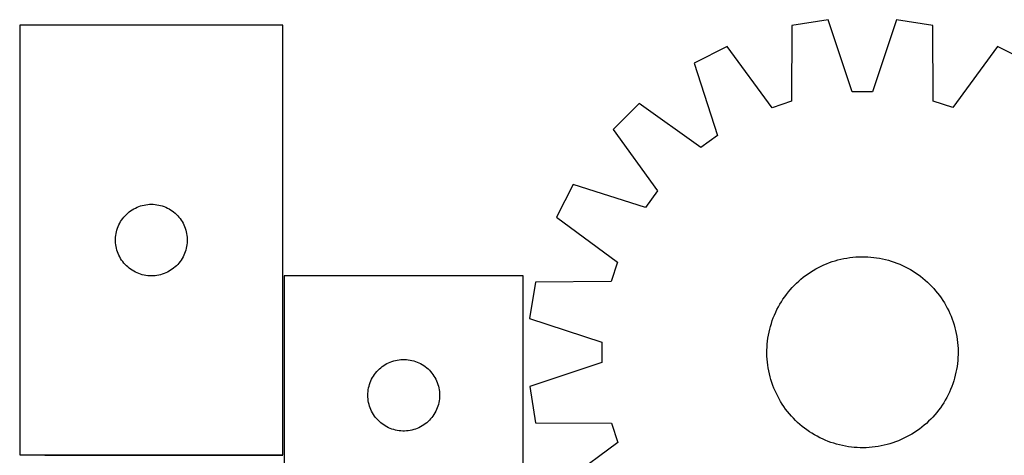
# Model space of a CAD drawing. Header units: millimetres. Extents: x 7 to 1493, y 7 to 443.
# Tile 4 of 6: x 487 to 899, y 259 to 442. Entities that reach past the tile are written whole.
import ezdxf

# ---------------------------------------------------------------- set-up
doc = ezdxf.new("R2010")
doc.units = ezdxf.units.MM
doc.layers.add('COMMON', color=5, linetype='CONTINUOUS', true_color=0x0000ff)
doc.layers.add('CUT', color=7, linetype='CONTINUOUS', true_color=0x000000)

msp = doc.modelspace()

# ---------------------------------------------------------------- linework, layer by layer
at = {"layer": 'COMMON'}
for p, q in [((486.813754, 439.24352), (486.813754, 259.24352)), ((497.29127, 259.143519), (596.913755, 259.143519))]:
    msp.add_line(p, q, dxfattribs=at)
at = {"layer": 'CUT'}
for p, q in [((825.086248, 441.530082), (809.891222, 439.113114)), ((835.088459, 411.381607), (825.086248, 441.530082)), ((853.625089, 441.548973), (843.662801, 411.387283)), ((868.823302, 439.152125), (853.625089, 441.548973)), ((596.913755, 439.24352), (486.913755, 439.24352)), ((486.913755, 439.24352), (486.913755, 259.24352)), ((596.913755, 259.24352), (596.913755, 439.24352)), ((809.891222, 439.113114), (809.736997, 407.349126)), ((869.019579, 407.388368), (868.823302, 439.152125)), ((782.755009, 430.276161), (769.050564, 423.281967)), ((801.584068, 404.69411), (782.755009, 430.276161)), ((895.971191, 430.351104), (877.176016, 404.744149)), ((909.684883, 423.37506), (895.971191, 430.351104)), ((769.050564, 423.281967), (778.7195, 393.02496)), ((843.662801, 411.387283), (835.088459, 411.381607)), ((745.973261, 406.491973), (735.100884, 395.605193)), ((771.786048, 387.980497), (745.973261, 406.491973)), ((809.736997, 407.349126), (801.584068, 404.69411)), ((877.176016, 404.744149), (869.019579, 407.388368)), ((735.100884, 395.605193), (753.646518, 369.816936)), ((778.7195, 393.02496), (771.786048, 387.980497)), ((718.341458, 372.505681), (711.365413, 358.791989)), ((748.611238, 362.876811), (718.341458, 372.505681)), ((753.646518, 369.816936), (748.611238, 362.876811)), ((534.525534, 362.297798), (535.207348, 362.660826)), ((535.207348, 362.660826), (535.906947, 362.988273)), ((535.906947, 362.988273), (536.622474, 363.279272)), ((536.622474, 363.279272), (537.352033, 363.53305)), ((537.352033, 363.53305), (538.093689, 363.748936)), ((538.093689, 363.748936), (538.845474, 363.926355)), ((538.845474, 363.926355), (539.605397, 364.064838)), ((539.605397, 364.064838), (540.37144, 364.164018)), ((540.37144, 364.164018), (541.141574, 364.223631)), ((541.141574, 364.223631), (541.913755, 364.24352)), ((541.913755, 364.24352), (542.685937, 364.223631)), ((542.685937, 364.223631), (543.45607, 364.164018)), ((543.45607, 364.164018), (544.222114, 364.064838)), ((544.222114, 364.064838), (544.982036, 363.926355)), ((544.982036, 363.926355), (545.733822, 363.748936)), ((545.733822, 363.748936), (546.475478, 363.53305)), ((546.475478, 363.53305), (547.205037, 363.279272)), ((547.205037, 363.279272), (547.920564, 362.988273)), ((547.920564, 362.988273), (548.620162, 362.660826)), ((548.620162, 362.660826), (549.301976, 362.297798)), ((529.916167, 358.246734), (530.395549, 358.852417)), ((530.395549, 358.852417), (530.905475, 359.43262)), ((530.905475, 359.43262), (531.444593, 359.985803)), ((531.444593, 359.985803), (532.011474, 360.510499)), ((532.011474, 360.510499), (532.604613, 361.005317)), ((532.604613, 361.005317), (533.222439, 361.468945)), ((533.222439, 361.468945), (533.863312, 361.900153)), ((533.863312, 361.900153), (534.525534, 362.297798)), ((549.301976, 362.297798), (549.964198, 361.900153)), ((549.964198, 361.900153), (550.605072, 361.468945)), ((550.605072, 361.468945), (551.222898, 361.005317)), ((551.222898, 361.005317), (551.816037, 360.510499)), ((551.816037, 360.510499), (552.382918, 359.985803)), ((552.382918, 359.985803), (552.922036, 359.43262)), ((552.922036, 359.43262), (553.431962, 358.852417)), ((553.431962, 358.852417), (553.911344, 358.246734)), ((711.365413, 358.791989), (736.972369, 339.996815)), ((527.746417, 354.171656), (528.018896, 354.894438)), ((528.018896, 354.894438), (528.328221, 355.602236)), ((528.328221, 355.602236), (528.673573, 356.293171)), ((528.673573, 356.293171), (529.054036, 356.965412)), ((529.054036, 356.965412), (529.4686, 357.617176)), ((529.4686, 357.617176), (529.916167, 358.246734)), ((553.911344, 358.246734), (554.358911, 357.617176)), ((554.358911, 357.617176), (554.773475, 356.965412)), ((554.773475, 356.965412), (555.153937, 356.293171)), ((555.153937, 356.293171), (555.499289, 355.602236)), ((555.499289, 355.602236), (555.808615, 354.894438)), ((555.808615, 354.894438), (556.081094, 354.171656)), ((526.918728, 349.629738), (526.958492, 350.401152)), ((526.958492, 350.401152), (527.037915, 351.169495)), ((527.037915, 351.169495), (527.156786, 351.932731)), ((527.156786, 351.932731), (527.31479, 352.688836)), ((527.31479, 352.688836), (527.511507, 353.435804)), ((527.511507, 353.435804), (527.746417, 354.171656)), ((556.081094, 354.171656), (556.316003, 353.435804)), ((556.316003, 353.435804), (556.512721, 352.688836)), ((556.512721, 352.688836), (556.670725, 351.932731)), ((556.670725, 351.932731), (556.789595, 351.169495)), ((556.789595, 351.169495), (556.869018, 350.401152)), ((556.869018, 350.401152), (556.908782, 349.629738)), ((526.918728, 348.857301), (526.918728, 349.629738)), ((526.958492, 348.085888), (526.918728, 348.857301)), ((527.037915, 347.317544), (526.958492, 348.085888)), ((527.156786, 346.554308), (527.037915, 347.317544)), ((527.31479, 345.798204), (527.156786, 346.554308)), ((556.670725, 346.554308), (556.512721, 345.798204)), ((556.789595, 347.317544), (556.670725, 346.554308)), ((556.869018, 348.085888), (556.789595, 347.317544)), ((556.908782, 348.857301), (556.869018, 348.085888)), ((556.908782, 349.629738), (556.908782, 348.857301)), ((527.511507, 345.051235), (527.31479, 345.798204)), ((527.746417, 344.315384), (527.511507, 345.051235)), ((528.018896, 343.592601), (527.746417, 344.315384)), ((528.328221, 342.884804), (528.018896, 343.592601)), ((528.673573, 342.193869), (528.328221, 342.884804)), ((529.054036, 341.521628), (528.673573, 342.193869)), ((555.153937, 342.193869), (554.773475, 341.521628)), ((555.499289, 342.884804), (555.153937, 342.193869)), ((555.808615, 343.592601), (555.499289, 342.884804)), ((556.081094, 344.315384), (555.808615, 343.592601)), ((556.316003, 345.051235), (556.081094, 344.315384)), ((556.512721, 345.798204), (556.316003, 345.051235)), ((834.096765, 341.909115), (835.344542, 342.057636)), ((835.344542, 342.057636), (836.596369, 342.166891)), ((836.596369, 342.166891), (837.851009, 342.236771)), ((837.851009, 342.236771), (839.107226, 342.267208)), ((839.107226, 342.267208), (840.363779, 342.25817)), ((840.363779, 342.25817), (841.619428, 342.209668)), ((841.619428, 342.209668), (842.872934, 342.121749)), ((842.872934, 342.121749), (844.12306, 341.9945)), ((844.12306, 341.9945), (845.368572, 341.828046)), ((529.4686, 340.869864), (529.054036, 341.521628)), ((529.916167, 340.240306), (529.4686, 340.869864)), ((530.395549, 339.634622), (529.916167, 340.240306)), ((530.905475, 339.05442), (530.395549, 339.634622)), ((531.444593, 338.501237), (530.905475, 339.05442)), ((532.011474, 337.976541), (531.444593, 338.501237)), ((532.604613, 337.481723), (532.011474, 337.976541)), ((551.816037, 337.976541), (551.222898, 337.481723)), ((552.382918, 338.501237), (551.816037, 337.976541)), ((552.922036, 339.05442), (552.382918, 338.501237)), ((553.431962, 339.634622), (552.922036, 339.05442)), ((553.911344, 340.240306), (553.431962, 339.634622)), ((554.358911, 340.869864), (553.911344, 340.240306)), ((554.773475, 341.521628), (554.358911, 340.869864)), ((736.972369, 339.996815), (734.328149, 331.840377)), ((820.985391, 337.752983), (822.109091, 338.315393)), ((822.109091, 338.315393), (823.249902, 338.84223)), ((823.249902, 338.84223), (824.406698, 339.332974)), ((824.406698, 339.332974), (825.578339, 339.787139)), ((825.578339, 339.787139), (826.763666, 340.204278)), ((826.763666, 340.204278), (827.961512, 340.583979)), ((827.961512, 340.583979), (829.170693, 340.925868)), ((829.170693, 340.925868), (830.390016, 341.229606)), ((830.390016, 341.229606), (831.618279, 341.494895)), ((831.618279, 341.494895), (832.854268, 341.721472)), ((832.854268, 341.721472), (834.096765, 341.909115)), ((845.368572, 341.828046), (846.60824, 341.622552)), ((846.60824, 341.622552), (847.840843, 341.37822)), ((847.840843, 341.37822), (849.065163, 341.095292)), ((849.065163, 341.095292), (850.279991, 340.774046)), ((850.279991, 340.774046), (851.484129, 340.414801)), ((851.484129, 340.414801), (852.67639, 340.01791)), ((852.67639, 340.01791), (853.855595, 339.583764)), ((853.855595, 339.583764), (855.020581, 339.112794)), ((855.020581, 339.112794), (856.170199, 338.605462)), ((856.170199, 338.605462), (857.303314, 338.062271)), ((857.303314, 338.062271), (858.418808, 337.483756)), ((533.222439, 337.018095), (532.604613, 337.481723)), ((533.863312, 336.586886), (533.222439, 337.018095)), ((534.525534, 336.189241), (533.863312, 336.586886)), ((535.207348, 335.826214), (534.525534, 336.189241)), ((535.906947, 335.498766), (535.207348, 335.826214)), ((536.622474, 335.207768), (535.906947, 335.498766)), ((537.352033, 334.953989), (536.622474, 335.207768)), ((538.093689, 334.738104), (537.352033, 334.953989)), ((538.845474, 334.560685), (538.093689, 334.738104)), ((539.605397, 334.422201), (538.845474, 334.560685)), ((540.37144, 334.323022), (539.605397, 334.422201)), ((541.141574, 334.263408), (540.37144, 334.323022)), ((541.913755, 334.24352), (541.141574, 334.263408)), ((542.685937, 334.263408), (541.913755, 334.24352)), ((543.45607, 334.323022), (542.685937, 334.263408)), ((544.222114, 334.422201), (543.45607, 334.323022)), ((544.982036, 334.560685), (544.222114, 334.422201)), ((545.733822, 334.738104), (544.982036, 334.560685)), ((546.475478, 334.953989), (545.733822, 334.738104)), ((547.205037, 335.207768), (546.475478, 334.953989)), ((547.920564, 335.498766), (547.205037, 335.207768)), ((548.620162, 335.826214), (547.920564, 335.498766)), ((549.301976, 336.189241), (548.620162, 335.826214)), ((549.964198, 336.586886), (549.301976, 336.189241)), ((550.605072, 337.018095), (549.964198, 336.586886)), ((551.222898, 337.481723), (550.605072, 337.018095)), ((697.491271, 334.24352), (597.491271, 334.24352)), ((597.491271, 334.24352), (597.491271, 84.24352)), ((697.491271, 159.24352), (697.491271, 334.24352)), ((814.663313, 333.664936), (815.661724, 334.427945)), ((815.661724, 334.427945), (816.683608, 335.159217)), ((816.683608, 335.159217), (817.727959, 335.85803)), ((817.727959, 335.85803), (818.793744, 336.523694)), ((818.793744, 336.523694), (819.879912, 337.155553)), ((819.879912, 337.155553), (820.985391, 337.752983)), ((858.418808, 337.483756), (859.51558, 336.870487)), ((859.51558, 336.870487), (860.592548, 336.223071)), ((860.592548, 336.223071), (861.648648, 335.542146)), ((861.648648, 335.542146), (862.682839, 334.828384)), ((862.682839, 334.828384), (863.694099, 334.082489)), ((863.694099, 334.082489), (864.681432, 333.305198)), ((702.564393, 331.6441), (700.167544, 316.445888)), ((734.328149, 331.840377), (702.564393, 331.6441)), ((810.056992, 329.401239), (810.92375, 330.31104)), ((810.92375, 330.31104), (811.818657, 331.193166)), ((811.818657, 331.193166), (812.740831, 332.046748)), ((812.740831, 332.046748), (813.689362, 332.870942)), ((813.689362, 332.870942), (814.663313, 333.664936)), ((864.681432, 333.305198), (865.643862, 332.497278)), ((865.643862, 332.497278), (866.58044, 331.659525)), ((866.58044, 331.659525), (867.490241, 330.792768)), ((867.490241, 330.792768), (868.372368, 329.89786)), ((868.372368, 329.89786), (869.225949, 328.975686)), ((806.174372, 324.469447), (806.888134, 325.503638)), ((806.888134, 325.503638), (807.634028, 326.514898)), ((807.634028, 326.514898), (808.411319, 327.502231)), ((808.411319, 327.502231), (809.21924, 328.464661)), ((809.21924, 328.464661), (810.056992, 329.401239)), ((869.225949, 328.975686), (870.050144, 328.027156)), ((870.050144, 328.027156), (870.844137, 327.053204)), ((870.844137, 327.053204), (871.607147, 326.054794)), ((871.607147, 326.054794), (872.338418, 325.032909)), ((804.232762, 321.239607), (804.84603, 322.336379)), ((804.84603, 322.336379), (805.493447, 323.413347)), ((805.493447, 323.413347), (806.174372, 324.469447)), ((872.338418, 325.032909), (873.037231, 323.988559)), ((873.037231, 323.988559), (873.702896, 322.922774)), ((873.702896, 322.922774), (874.334754, 321.836606)), ((874.334754, 321.836606), (874.932184, 320.731126)), ((802.132753, 316.676394), (802.603724, 317.84138)), ((802.603724, 317.84138), (803.111055, 318.990998)), ((803.111055, 318.990998), (803.654246, 320.124113)), ((803.654246, 320.124113), (804.232762, 321.239607)), ((874.932184, 320.731126), (875.494595, 319.607426)), ((875.494595, 319.607426), (876.021432, 318.466616)), ((876.021432, 318.466616), (876.512175, 317.309819)), ((876.512175, 317.309819), (876.96634, 316.138179)), ((700.167544, 316.445888), (730.329235, 306.4836)), ((800.621226, 311.885961), (800.942471, 313.10079)), ((800.942471, 313.10079), (801.301717, 314.304928)), ((801.301717, 314.304928), (801.698608, 315.497188)), ((801.698608, 315.497188), (802.132753, 316.676394)), ((876.96634, 316.138179), (877.383479, 314.952851)), ((877.383479, 314.952851), (877.76318, 313.755006)), ((877.76318, 313.755006), (878.105069, 312.545825)), ((799.888472, 308.18937), (800.093966, 309.429039)), ((800.093966, 309.429039), (800.338298, 310.661642)), ((800.338298, 310.661642), (800.621226, 311.885961)), ((878.105069, 312.545825), (878.408808, 311.326501)), ((878.408808, 311.326501), (878.674096, 310.098239)), ((878.674096, 310.098239), (878.900674, 308.862249)), ((730.329235, 306.4836), (730.33491, 297.909258)), ((799.506849, 304.440227), (799.594768, 305.693733)), ((799.594768, 305.693733), (799.722018, 306.943858)), ((799.722018, 306.943858), (799.888472, 308.18937)), ((878.900674, 308.862249), (879.088316, 307.619753)), ((879.088316, 307.619753), (879.236838, 306.371976)), ((879.236838, 306.371976), (879.346092, 305.120149)), ((879.346092, 305.120149), (879.415973, 303.865508)), ((799.44931, 301.928025), (799.458347, 303.184578)), ((799.479746, 300.671808), (799.44931, 301.928025)), ((799.458347, 303.184578), (799.506849, 304.440227)), ((879.437372, 301.352739), (879.38887, 300.09709)), ((879.415973, 303.865508), (879.446409, 302.609291)), ((879.446409, 302.609291), (879.437372, 301.352739)), ((638.488057, 296.241108), (639.117615, 296.688675)), ((639.117615, 296.688675), (639.769379, 297.103239)), ((639.769379, 297.103239), (640.44162, 297.483702)), ((640.44162, 297.483702), (641.132555, 297.829054)), ((641.132555, 297.829054), (641.840353, 298.138379)), ((641.840353, 298.138379), (642.563135, 298.410858)), ((642.563135, 298.410858), (643.298987, 298.645768)), ((643.298987, 298.645768), (644.045955, 298.842485)), ((644.045955, 298.842485), (644.80206, 299.000489)), ((644.80206, 299.000489), (645.565296, 299.11936)), ((645.565296, 299.11936), (646.333639, 299.198783)), ((646.333639, 299.198783), (647.105052, 299.238547)), ((647.105052, 299.238547), (647.87749, 299.238547)), ((647.87749, 299.238547), (648.648903, 299.198783)), ((648.648903, 299.198783), (649.417246, 299.11936)), ((649.417246, 299.11936), (650.180482, 299.000489)), ((650.180482, 299.000489), (650.936587, 298.842485)), ((650.936587, 298.842485), (651.683556, 298.645768)), ((651.683556, 298.645768), (652.419407, 298.410858)), ((652.419407, 298.410858), (653.142189, 298.138379)), ((653.142189, 298.138379), (653.849987, 297.829054)), ((653.849987, 297.829054), (654.540922, 297.483702)), ((654.540922, 297.483702), (655.213163, 297.103239)), ((655.213163, 297.103239), (655.864927, 296.688675)), ((655.864927, 296.688675), (656.494485, 296.241108)), ((730.33491, 297.909258), (700.186436, 287.907047)), ((799.549626, 299.417167), (799.479746, 300.671808)), ((799.658881, 298.165341), (799.549626, 299.417167)), ((799.807403, 296.917563), (799.658881, 298.165341)), ((799.995045, 295.675067), (799.807403, 296.917563)), ((879.173701, 297.593458), (879.007247, 296.347946)), ((879.30095, 298.843584), (879.173701, 297.593458)), ((879.38887, 300.09709), (879.30095, 298.843584)), ((634.834638, 292.293963), (635.265846, 292.934836)), ((635.265846, 292.934836), (635.729474, 293.552662)), ((635.729474, 293.552662), (636.224292, 294.145802)), ((636.224292, 294.145802), (636.748988, 294.712682)), ((636.748988, 294.712682), (637.302171, 295.2518)), ((637.302171, 295.2518), (637.882373, 295.761726)), ((637.882373, 295.761726), (638.488057, 296.241108)), ((656.494485, 296.241108), (657.100169, 295.761726)), ((657.100169, 295.761726), (657.680371, 295.2518)), ((657.680371, 295.2518), (658.233554, 294.712682)), ((658.233554, 294.712682), (658.75825, 294.145802)), ((658.75825, 294.145802), (659.253068, 293.552662)), ((659.253068, 293.552662), (659.716696, 292.934836)), ((659.716696, 292.934836), (660.147904, 292.293963)), ((800.221622, 294.439078), (799.995045, 295.675067)), ((800.486911, 293.210815), (800.221622, 294.439078)), ((800.79065, 291.991492), (800.486911, 293.210815)), ((878.274493, 292.651355), (877.953248, 291.436527)), ((878.557421, 293.875675), (878.274493, 292.651355)), ((878.801753, 295.108277), (878.557421, 293.875675)), ((879.007247, 296.347946), (878.801753, 295.108277)), ((632.985855, 288.063587), (633.20174, 288.805242)), ((633.20174, 288.805242), (633.455519, 289.534801)), ((633.455519, 289.534801), (633.746518, 290.250328)), ((633.746518, 290.250328), (634.073965, 290.949927)), ((634.073965, 290.949927), (634.436992, 291.631741)), ((634.436992, 291.631741), (634.834638, 292.293963)), ((660.147904, 292.293963), (660.54555, 291.631741)), ((660.54555, 291.631741), (660.908577, 290.949927)), ((660.908577, 290.949927), (661.236025, 290.250328)), ((661.236025, 290.250328), (661.527023, 289.534801)), ((661.527023, 289.534801), (661.780802, 288.805242)), ((661.780802, 288.805242), (661.996687, 288.063587)), ((801.132538, 290.782311), (800.79065, 291.991492)), ((801.51224, 289.584465), (801.132538, 290.782311)), ((801.929379, 288.399137), (801.51224, 289.584465)), ((802.383544, 287.227497), (801.929379, 288.399137)), ((877.197111, 289.040128), (876.762966, 287.860923)), ((877.594002, 290.232388), (877.197111, 289.040128)), ((877.953248, 291.436527), (877.594002, 290.232388)), ((632.491271, 284.24352), (632.51116, 285.015701)), ((632.51116, 285.015701), (632.570773, 285.785835)), ((632.570773, 285.785835), (632.669953, 286.551878)), ((632.669953, 286.551878), (632.808436, 287.311801)), ((632.808436, 287.311801), (632.985855, 288.063587)), ((661.996687, 288.063587), (662.174106, 287.311801)), ((662.174106, 287.311801), (662.31259, 286.551878)), ((662.31259, 286.551878), (662.411769, 285.785835)), ((662.411769, 285.785835), (662.471382, 285.015701)), ((662.471382, 285.015701), (662.491271, 284.24352)), ((700.186436, 287.907047), (702.603403, 272.712021)), ((802.874287, 286.070701), (802.383544, 287.227497)), ((803.401124, 284.92989), (802.874287, 286.070701)), ((803.963535, 283.80619), (803.401124, 284.92989)), ((875.241472, 284.413203), (874.662957, 283.297709)), ((875.784664, 285.546318), (875.241472, 284.413203)), ((876.291995, 286.695936), (875.784664, 285.546318)), ((876.762966, 287.860923), (876.291995, 286.695936)), ((632.51116, 283.471338), (632.491271, 284.24352)), ((632.570773, 282.701205), (632.51116, 283.471338)), ((632.669953, 281.935161), (632.570773, 282.701205)), ((632.808436, 281.175239), (632.669953, 281.935161)), ((632.985855, 280.423453), (632.808436, 281.175239)), ((633.20174, 279.681797), (632.985855, 280.423453)), ((661.996687, 280.423453), (661.780802, 279.681797)), ((662.174106, 281.175239), (661.996687, 280.423453)), ((662.31259, 281.935161), (662.174106, 281.175239)), ((662.411769, 282.701205), (662.31259, 281.935161)), ((662.471382, 283.471338), (662.411769, 282.701205)), ((662.491271, 284.24352), (662.471382, 283.471338)), ((804.560965, 282.700711), (803.963535, 283.80619)), ((805.192823, 281.614542), (804.560965, 282.700711)), ((805.858487, 280.548757), (805.192823, 281.614542)), ((806.5573, 279.504407), (805.858487, 280.548757)), ((873.402272, 281.12397), (872.721347, 280.067869)), ((874.049689, 282.200937), (873.402272, 281.12397)), ((874.662957, 283.297709), (874.049689, 282.200937)), ((633.455519, 278.952238), (633.20174, 279.681797)), ((633.746518, 278.236711), (633.455519, 278.952238)), ((634.073965, 277.537113), (633.746518, 278.236711)), ((634.436992, 276.855299), (634.073965, 277.537113)), ((634.834638, 276.193077), (634.436992, 276.855299)), ((635.265846, 275.552203), (634.834638, 276.193077)), ((660.147904, 276.193077), (659.716696, 275.552203)), ((660.54555, 276.855299), (660.147904, 276.193077)), ((660.908577, 277.537113), (660.54555, 276.855299)), ((661.236025, 278.236711), (660.908577, 277.537113)), ((661.527023, 278.952238), (661.236025, 278.236711)), ((661.780802, 279.681797), (661.527023, 278.952238)), ((807.288572, 278.482522), (806.5573, 279.504407)), ((808.051582, 277.484112), (807.288572, 278.482522)), ((808.845575, 276.510161), (808.051582, 277.484112)), ((809.669769, 275.56163), (808.845575, 276.510161)), ((869.676479, 276.072656), (868.838727, 275.136078)), ((870.484399, 277.035086), (869.676479, 276.072656)), ((871.26169, 278.022418), (870.484399, 277.035086)), ((872.007585, 279.033679), (871.26169, 278.022418)), ((872.721347, 280.067869), (872.007585, 279.033679)), ((635.729474, 274.934378), (635.265846, 275.552203)), ((636.224292, 274.341238), (635.729474, 274.934378)), ((636.748988, 273.774357), (636.224292, 274.341238)), ((637.302171, 273.235239), (636.748988, 273.774357)), ((637.882373, 272.725313), (637.302171, 273.235239)), ((638.488057, 272.245931), (637.882373, 272.725313)), ((639.117615, 271.798365), (638.488057, 272.245931)), ((656.494485, 272.245931), (655.864927, 271.798365)), ((657.100169, 272.725313), (656.494485, 272.245931)), ((657.680371, 273.235239), (657.100169, 272.725313)), ((658.233554, 273.774357), (657.680371, 273.235239)), ((658.75825, 274.341238), (658.233554, 273.774357)), ((659.253068, 274.934378), (658.75825, 274.341238)), ((659.716696, 275.552203), (659.253068, 274.934378)), ((702.603403, 272.712021), (734.367392, 272.557796)), ((734.367392, 272.557796), (737.022407, 264.404866)), ((810.523351, 274.639456), (809.669769, 275.56163)), ((811.405478, 273.744548), (810.523351, 274.639456)), ((812.315279, 272.877791), (811.405478, 273.744548)), ((813.251857, 272.040038), (812.315279, 272.877791)), ((814.214287, 271.232118), (813.251857, 272.040038)), ((866.154888, 272.490568), (865.206357, 271.666374)), ((867.077062, 273.34415), (866.154888, 272.490568)), ((867.971969, 274.226277), (867.077062, 273.34415)), ((868.838727, 275.136078), (867.971969, 274.226277)), ((639.769379, 271.3838), (639.117615, 271.798365)), ((640.44162, 271.003338), (639.769379, 271.3838)), ((641.132555, 270.657986), (640.44162, 271.003338)), ((641.840353, 270.34866), (641.132555, 270.657986)), ((642.563135, 270.076181), (641.840353, 270.34866)), ((643.298987, 269.841272), (642.563135, 270.076181)), ((644.045955, 269.644554), (643.298987, 269.841272)), ((644.80206, 269.486551), (644.045955, 269.644554)), ((645.565296, 269.36768), (644.80206, 269.486551)), ((646.333639, 269.288257), (645.565296, 269.36768)), ((647.105052, 269.248493), (646.333639, 269.288257)), ((647.87749, 269.248493), (647.105052, 269.248493)), ((648.648903, 269.288257), (647.87749, 269.248493)), ((649.417246, 269.36768), (648.648903, 269.288257)), ((650.180482, 269.486551), (649.417246, 269.36768)), ((650.936587, 269.644554), (650.180482, 269.486551)), ((651.683556, 269.841272), (650.936587, 269.644554)), ((652.419407, 270.076181), (651.683556, 269.841272)), ((653.142189, 270.34866), (652.419407, 270.076181)), ((653.849987, 270.657986), (653.142189, 270.34866)), ((654.540922, 271.003338), (653.849987, 270.657986)), ((655.213163, 271.3838), (654.540922, 271.003338)), ((655.864927, 271.798365), (655.213163, 271.3838)), ((815.201619, 270.454827), (814.214287, 271.232118)), ((816.21288, 269.708933), (815.201619, 270.454827)), ((817.247071, 268.99517), (816.21288, 269.708933)), ((818.303171, 268.314245), (817.247071, 268.99517)), ((819.380138, 267.666829), (818.303171, 268.314245)), ((860.101975, 268.013622), (859.015807, 267.381763)), ((861.16776, 268.679286), (860.101975, 268.013622)), ((862.21211, 269.378099), (861.16776, 268.679286)), ((863.233995, 270.109371), (862.21211, 269.378099)), ((864.232406, 270.87238), (863.233995, 270.109371)), ((865.206357, 271.666374), (864.232406, 270.87238)), ((737.022407, 264.404866), (711.440357, 245.575807)), ((820.47691, 267.053561), (819.380138, 267.666829)), ((821.592404, 266.475045), (820.47691, 267.053561)), ((822.72552, 265.931854), (821.592404, 266.475045)), ((823.875138, 265.424522), (822.72552, 265.931854)), ((825.040124, 264.953552), (823.875138, 265.424522)), ((826.219329, 264.519407), (825.040124, 264.953552)), ((827.411589, 264.122515), (826.219329, 264.519407)), ((828.615728, 263.76327), (827.411589, 264.122515)), ((829.830556, 263.442024), (828.615728, 263.76327)), ((850.934207, 263.953337), (849.725026, 263.611449)), ((852.132052, 264.333038), (850.934207, 263.953337)), ((853.31738, 264.750177), (852.132052, 264.333038)), ((854.48902, 265.204343), (853.31738, 264.750177)), ((855.645817, 265.695086), (854.48902, 265.204343)), ((856.786628, 266.221923), (855.645817, 265.695086)), ((857.910327, 266.784334), (856.786628, 266.221923)), ((859.015807, 267.381763), (857.910327, 266.784334)), ((831.054876, 263.159096), (829.830556, 263.442024)), ((832.287478, 262.914765), (831.054876, 263.159096)), ((833.527147, 262.70927), (832.287478, 262.914765)), ((834.772659, 262.542816), (833.527147, 262.70927)), ((836.022785, 262.415567), (834.772659, 262.542816)), ((837.276291, 262.327648), (836.022785, 262.415567)), ((838.53194, 262.279146), (837.276291, 262.327648)), ((839.788493, 262.270109), (838.53194, 262.279146)), ((841.044709, 262.300545), (839.788493, 262.270109)), ((842.29935, 262.370425), (841.044709, 262.300545)), ((843.551177, 262.47968), (842.29935, 262.370425)), ((844.798954, 262.628202), (843.551177, 262.47968)), ((846.041451, 262.815844), (844.798954, 262.628202)), ((847.27744, 263.042421), (846.041451, 262.815844)), ((848.505702, 263.30771), (847.27744, 263.042421)), ((849.725026, 263.611449), (848.505702, 263.30771)), ((486.913755, 259.24352), (596.913755, 259.24352))]:
    msp.add_line(p, q, dxfattribs=at)

doc.saveas('drawing.dxf')
